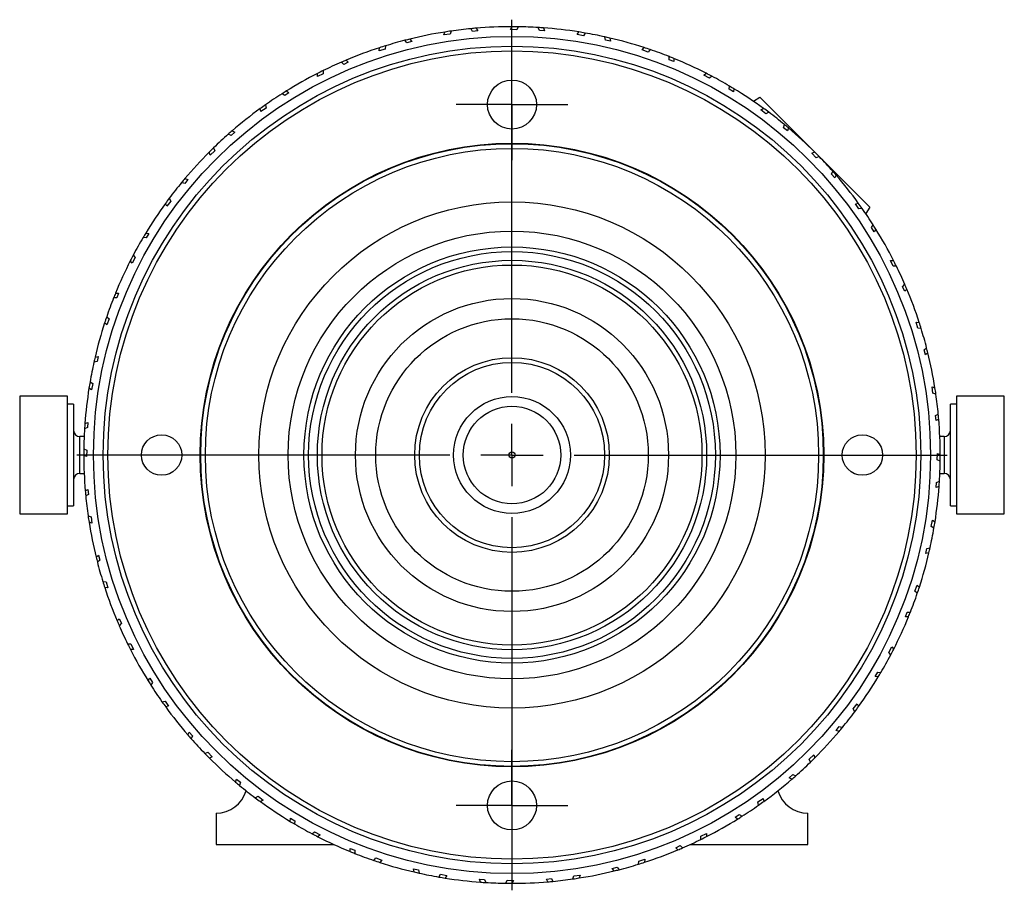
# Model space of a CAD drawing. Header units: inches. Extents: x 0.9 to 19.7, y 1.7 to 15.6.
# Tile 11 of 11: x 9.5 to 12.7, y 12.8 to 15.6. Entities that reach past the tile are written whole.
import ezdxf

# ---------------------------------------------------------------- set-up
doc = ezdxf.new("R2010")
doc.units = ezdxf.units.IN
doc.header["$MEASUREMENT"] = 0
doc.layers.add('SLD-0', color=7, linetype='Continuous')

# ---------------------------------------------------------------- blocks, each defined once
blk = doc.blocks.new('SW_CENTERMARKSYMBOL_0')
at = {"layer": 'SLD-0', "color": 0}
for p, q in [((0, 0.1), (0, 0.17875)), ((0, 0), (0, 0.1)), ((-0.1, 0), (-0.17875, 0)), ((0, 0), (-0.1, 0)), ((0, 0), (0, -0.1)), ((0, 0), (0.1, 0)), ((0.1, 0), (0.17875, 0)), ((0, -0.1), (0, -0.17875))]:
    blk.add_line(p, q, dxfattribs=at)
blk = doc.blocks.new('SW_CENTERMARKSYMBOL_1')
at = {"layer": 'SLD-0', "color": 0}
for p, q in [((0, 0.1), (0, 0.17875)), ((0, 0), (0, 0.1)), ((-0.1, 0), (-0.17875, 0)), ((0, 0), (-0.1, 0)), ((0, 0), (0, -0.1)), ((0, 0), (0.1, 0)), ((0.1, 0), (0.17875, 0)), ((0, -0.1), (0, -0.17875))]:
    blk.add_line(p, q, dxfattribs=at)
blk = doc.blocks.new('SW_CENTERMARKSYMBOL_2')
at = {"layer": 'SLD-0', "color": 0}
for p, q in [((0, 0.2), (0, 1.3975)), ((0, 0), (0, 0.1)), ((-0.2, 0), (-1.3975, 0)), ((0, 0), (-0.1, 0)), ((0, 0), (0, -0.1)), ((0, 0), (0.1, 0)), ((0.2, 0), (1.3975, 0)), ((0, -0.2), (0, -1.3975))]:
    blk.add_line(p, q, dxfattribs=at)

msp = doc.modelspace()

# ---------------------------------------------------------------- linework, layer by layer
at = {"color": 7, "linetype": 'Continuous', "lineweight": 25}
for p, q in [((10.9741, 15.5823), (10.969, 15.5913)), ((10.9854, 15.5928), (10.9902, 15.5842)), ((11.0957, 15.5888), (11.0997, 15.5976)), ((11.1162, 15.588), (11.0957, 15.5888)), ((11.1205, 15.5975), (11.1162, 15.588)), ((11.1883, 15.5853), (11.1847, 15.595)), ((11.2012, 15.5939), (11.2045, 15.5847)), ((10.7629, 15.5458), (10.7565, 15.5539)), ((10.7725, 15.558), (10.7785, 15.5502)), ((10.882, 15.5712), (10.8846, 15.5806)), ((10.9024, 15.5737), (10.882, 15.5712)), ((10.9051, 15.5837), (10.9024, 15.5737)), ((10.9902, 15.5842), (10.9741, 15.5823)), ((11.2045, 15.5847), (11.1883, 15.5853)), ((11.3094, 15.5727), (11.3148, 15.5808)), ((11.3295, 15.5687), (11.3094, 15.5727)), ((11.3353, 15.5774), (11.3295, 15.5687)), ((11.4004, 15.5548), (11.3984, 15.565)), ((11.4163, 15.5516), (11.4004, 15.5548)), ((11.4144, 15.5613), (11.4163, 15.5516)), ((10.6737, 15.5204), (10.6748, 15.5301)), ((10.6935, 15.526), (10.6737, 15.5204)), ((10.6946, 15.5364), (10.6935, 15.526)), ((10.7785, 15.5502), (10.7629, 15.5458)), ((11.5181, 15.5234), (11.5246, 15.5306)), ((11.5373, 15.5163), (11.5181, 15.5234)), ((11.5443, 15.524), (11.5373, 15.5163)), ((11.6051, 15.4914), (11.6047, 15.5018)), ((11.6203, 15.4859), (11.6051, 15.4914)), ((11.62, 15.4957), (11.6203, 15.4859)), ((10.5601, 15.4767), (10.5525, 15.4838)), ((10.5748, 15.4835), (10.5601, 15.4767)), ((10.5676, 15.4902), (10.5748, 15.4835)), ((10.476, 15.4377), (10.4755, 15.4474)), ((10.4946, 15.4463), (10.476, 15.4377)), ((10.4941, 15.4567), (10.4946, 15.4463)), ((11.7164, 15.442), (11.724, 15.4481)), ((11.7343, 15.432), (11.7164, 15.442)), ((11.7424, 15.4385), (11.7343, 15.432)), ((11.7974, 15.3969), (11.7986, 15.4072)), ((11.8115, 15.389), (11.7974, 15.3969)), ((11.8127, 15.3987), (11.8115, 15.389)), ((10.3706, 15.3767), (10.362, 15.3825)), ((10.384, 15.3858), (10.3706, 15.3767)), ((10.3759, 15.3913), (10.384, 15.3858)), ((11.8754, 15.3584), (11.8959, 15.3717)), ((12.2495, 15.0181), (11.8959, 15.3717)), ((10.2936, 15.3251), (10.2916, 15.3346)), ((10.3106, 15.3365), (10.2936, 15.3251)), ((10.3085, 15.3467), (10.3106, 15.3365)), ((11.8996, 15.3307), (11.908, 15.3355)), ((11.9157, 15.318), (11.8996, 15.3307)), ((11.9248, 15.3231), (11.9157, 15.318)), ((11.9725, 15.2734), (11.9753, 15.2834)), ((11.9852, 15.2634), (11.9725, 15.2734)), ((11.9879, 15.2728), (11.9852, 15.2634)), ((10.199, 15.2483), (10.1896, 15.2527)), ((10.2109, 15.2594), (10.199, 15.2483)), ((10.202, 15.2635), (10.2109, 15.2594)), ((10.1424, 15.209), (10.1461, 15.1992)), ((10.1311, 15.1853), (10.1276, 15.1944)), ((10.1461, 15.1992), (10.1311, 15.1853)), ((12.0631, 15.192), (12.0722, 15.1954)), ((12.077, 15.177), (12.0631, 15.192)), ((12.0868, 15.1806), (12.077, 15.177)), ((12.1261, 15.124), (12.1305, 15.1334)), ((12.1372, 15.1121), (12.1261, 15.124)), ((12.1413, 15.1211), (12.1372, 15.1121)), ((10.0497, 15.0947), (10.0397, 15.0975)), ((10.0597, 15.1075), (10.0497, 15.0947)), ((10.0502, 15.1102), (10.0597, 15.1075)), ((9.9924, 15.0218), (9.9876, 15.0302)), ((10.0051, 15.0379), (9.9924, 15.0218)), ((9.9999, 15.047), (10.0051, 15.0379)), ((12.2028, 15.0295), (12.2124, 15.0314)), ((12.2143, 15.0124), (12.2028, 15.0295)), ((12.2495, 15.0181), (12.2362, 14.9976)), ((12.2245, 15.0145), (12.2143, 15.0124)), ((12.2545, 14.9525), (12.2603, 14.9611)), ((9.9243, 14.935), (9.9341, 14.9338)), ((9.9341, 14.9338), (9.9262, 14.9196)), ((12.2635, 14.939), (12.2545, 14.9525)), ((12.269, 14.9472), (12.2635, 14.939)), ((9.9262, 14.9196), (9.9159, 14.9208)), ((9.8845, 14.8647), (9.891, 14.8565)), ((9.881, 14.8386), (9.8749, 14.8462)), ((9.891, 14.8565), (9.881, 14.8386)), ((12.3155, 14.8471), (12.3252, 14.8475)), ((12.3241, 14.8285), (12.3155, 14.8471)), ((12.3345, 14.8289), (12.3241, 14.8285)), ((12.3545, 14.7629), (12.3615, 14.7706)), ((9.8274, 14.7422), (9.8372, 14.7426)), ((9.8372, 14.7426), (9.8316, 14.7273)), ((12.3613, 14.7482), (12.3545, 14.7629)), ((12.368, 14.7554), (12.3613, 14.7482)), ((9.8316, 14.7273), (9.8212, 14.7269)), ((9.7997, 14.6403), (9.7925, 14.6468)), ((9.799, 14.6666), (9.8067, 14.6595)), ((9.8067, 14.6595), (9.7997, 14.6403)), ((12.3982, 14.6493), (12.4079, 14.6482)), ((12.4038, 14.6296), (12.3982, 14.6493)), ((12.4142, 14.6284), (12.4038, 14.6296)), ((12.4235, 14.5601), (12.4317, 14.5665)), ((12.428, 14.5445), (12.4235, 14.5601)), ((12.4357, 14.5506), (12.428, 14.5445)), ((9.7683, 14.5226), (9.7581, 14.5206)), ((9.7617, 14.5367), (9.7714, 14.5385)), ((9.7714, 14.5385), (9.7683, 14.5226)), ((9.7456, 14.4575), (9.7543, 14.4518)), ((9.7543, 14.4518), (9.7504, 14.4317)), ((9.7504, 14.4317), (9.7422, 14.437)), ((12.449, 14.441), (12.4584, 14.4385)), ((12.4514, 14.4207), (12.449, 14.441)), ((12.4615, 14.4179), (12.4514, 14.4207)), ((9.6733, 14.4116), (9.5197, 14.4116)), ((9.5197, 14.4116), (9.5197, 14.3959)), ((9.5197, 14.3959), (9.5197, 14.0337)), ((9.6733, 14.3959), (9.6733, 14.4116)), ((9.6733, 14.0337), (9.6733, 14.3959)), ((9.693, 14.3854), (9.6733, 14.3854)), ((9.693, 14.3854), (9.693, 14.3719)), ((12.5275, 14.3854), (12.5079, 14.3854)), ((12.5079, 14.0677), (12.5079, 14.3854)), ((12.6811, 14.4116), (12.5275, 14.4116)), ((12.5275, 14.4116), (12.5275, 14.0428)), ((12.6811, 14.0428), (12.6811, 14.4116)), ((9.693, 14.3719), (9.693, 14.0598)), ((12.4601, 14.349), (12.4691, 14.354)), ((9.7291, 14.3234), (9.7384, 14.3267)), ((9.7384, 14.3267), (9.7377, 14.3105)), ((12.462, 14.3329), (12.4601, 14.349)), ((12.4706, 14.3377), (12.462, 14.3329)), ((9.7377, 14.3105), (9.728, 14.307)), ((9.7267, 14.2817), (9.7127, 14.2817)), ((9.7127, 14.1636), (9.7127, 14.2817)), ((12.4882, 14.2817), (12.4741, 14.2817)), ((12.4882, 14.2817), (12.4882, 14.1636)), ((9.7256, 14.2427), (9.735, 14.2384)), ((9.735, 14.2384), (9.7343, 14.2179)), ((12.4658, 14.2069), (12.4665, 14.2274)), ((12.4665, 14.2274), (12.4754, 14.2234)), ((9.7343, 14.2179), (9.7254, 14.2219)), ((12.4753, 14.2026), (12.4658, 14.2069)), ((9.7127, 14.1636), (9.7267, 14.1636)), ((12.4741, 14.1636), (12.4882, 14.1636)), ((12.4625, 14.1185), (12.4631, 14.1347)), ((12.4631, 14.1347), (12.4728, 14.1383)), ((9.7302, 14.1076), (9.7388, 14.1124)), ((9.7388, 14.1124), (9.7408, 14.0963)), ((12.4717, 14.1219), (12.4625, 14.1185)), ((9.7408, 14.0963), (9.7317, 14.0912)), ((9.6733, 14.0598), (9.693, 14.0598)), ((12.5079, 14.0598), (12.5079, 14.0677)), ((12.5079, 14.0598), (12.5275, 14.0598)), ((12.5275, 14.0428), (12.5275, 14.0337)), ((12.6811, 14.0337), (12.6811, 14.0428)), ((9.5197, 14.0337), (9.6733, 14.0337)), ((9.7393, 14.0274), (9.7494, 14.0246)), ((9.7518, 14.0042), (9.7425, 14.0068)), ((9.7494, 14.0246), (9.7518, 14.0042)), ((12.4465, 13.9935), (12.4505, 14.0136)), ((12.4505, 14.0136), (12.4586, 14.0083)), ((12.5275, 14.0337), (12.6811, 14.0337)), ((12.4552, 13.9878), (12.4465, 13.9935)), ((12.4294, 13.9067), (12.4325, 13.9226)), ((12.4325, 13.9226), (12.4427, 13.9246)), ((9.7651, 13.8947), (9.7728, 13.9008)), ((9.7773, 13.8852), (9.7691, 13.8787)), ((9.7728, 13.9008), (9.7773, 13.8852)), ((12.4391, 13.9086), (12.4294, 13.9067)), ((9.7867, 13.8169), (9.797, 13.8157)), ((9.797, 13.8157), (9.8026, 13.796)), ((9.8026, 13.796), (9.7929, 13.797)), ((12.3941, 13.7857), (12.4011, 13.805)), ((12.4018, 13.7787), (12.3941, 13.7857)), ((12.4011, 13.805), (12.4083, 13.7984)), ((9.8328, 13.6898), (9.8395, 13.697)), ((9.8395, 13.697), (9.8464, 13.6823)), ((12.3636, 13.7027), (12.3692, 13.7179)), ((12.3735, 13.7031), (12.3636, 13.7027)), ((12.3692, 13.7179), (12.3796, 13.7183)), ((9.8464, 13.6823), (9.8393, 13.6747)), ((9.8663, 13.6163), (9.8767, 13.6168)), ((9.8853, 13.5982), (9.8756, 13.5977)), ((9.8767, 13.6168), (9.8853, 13.5982)), ((12.3098, 13.5887), (12.3198, 13.6067)), ((12.3198, 13.6067), (12.3259, 13.5991)), ((12.3163, 13.5806), (12.3098, 13.5887)), ((9.9318, 13.4981), (9.9373, 13.5063)), ((9.9373, 13.5063), (9.9463, 13.4928)), ((12.2667, 13.5115), (12.2746, 13.5257)), ((12.2765, 13.5103), (12.2667, 13.5115)), ((12.2746, 13.5257), (12.285, 13.5244)), ((9.9463, 13.4928), (9.9405, 13.4842)), ((9.9763, 13.4307), (9.9866, 13.4328)), ((9.9866, 13.4328), (9.998, 13.4158)), ((9.998, 13.4158), (9.9884, 13.4138)), ((12.1958, 13.4074), (12.2084, 13.4235)), ((12.2009, 13.3983), (12.1958, 13.4074)), ((12.2084, 13.4235), (12.2132, 13.415)), ((12.1411, 13.3378), (12.1512, 13.3506)), ((12.1512, 13.3506), (12.1611, 13.3477)), ((10.0595, 13.3242), (10.0637, 13.3331)), ((10.0637, 13.3331), (10.0747, 13.3212)), ((10.0747, 13.3212), (10.0703, 13.3118)), ((12.1506, 13.3351), (12.1411, 13.3378)), ((10.1141, 13.2646), (10.1238, 13.2683)), ((10.1238, 13.2683), (10.1378, 13.2533)), ((10.1378, 13.2533), (10.1287, 13.2498)), ((12.0547, 13.246), (12.0698, 13.26)), ((12.0584, 13.2363), (12.0547, 13.246)), ((12.0698, 13.26), (12.0732, 13.2509)), ((11.9899, 13.1859), (12.0018, 13.1969)), ((11.9988, 13.1817), (11.9899, 13.1859)), ((12.0018, 13.1969), (12.0112, 13.1926)), ((10.2129, 13.1724), (10.2156, 13.1819)), ((10.2156, 13.1819), (10.2283, 13.1719)), ((10.2283, 13.1719), (10.2255, 13.1619)), ((10.2761, 13.1221), (10.2851, 13.1273)), ((10.2851, 13.1273), (10.3013, 13.1146)), ((11.8902, 13.1088), (11.9072, 13.1202)), ((11.9072, 13.1202), (11.9092, 13.1107)), ((10.3013, 13.1146), (10.2928, 13.1098)), ((11.8923, 13.0986), (11.8902, 13.1088)), ((10.1504, 13.0726), (10.1504, 12.9726)), ((11.8168, 13.0595), (11.8302, 13.0685)), ((11.8249, 13.054), (11.8168, 13.0595)), ((11.8302, 13.0685), (11.8389, 13.0628)), ((12.0504, 12.9726), (12.0504, 13.0726)), ((10.3881, 13.0465), (10.3893, 13.0563)), ((10.3893, 13.0563), (10.4034, 13.0484)), ((10.4034, 13.0484), (10.4022, 13.0381)), ((10.4584, 13.0067), (10.4665, 13.0132)), ((10.4665, 13.0132), (10.4844, 13.0033)), ((10.4844, 13.0033), (10.4768, 12.9972)), ((11.7062, 12.9989), (11.7249, 13.0076)), ((11.7067, 12.9885), (11.7062, 12.9989)), ((11.7249, 13.0076), (11.7253, 12.9978)), ((10.1504, 12.9726), (10.5276, 12.9726)), ((11.626, 12.9618), (11.6407, 12.9686)), ((11.6332, 12.9551), (11.626, 12.9618)), ((11.6407, 12.9686), (11.6483, 12.9615)), ((11.6732, 12.9726), (12.0504, 12.9726)), ((10.5805, 12.9594), (10.5957, 12.9538)), ((10.5808, 12.9496), (10.5805, 12.9594)), ((10.5957, 12.9538), (10.5961, 12.9435)), ((10.6565, 12.9213), (10.6635, 12.929)), ((10.6635, 12.929), (10.6828, 12.9219)), ((10.6828, 12.9219), (10.6762, 12.9147)), ((11.4223, 12.8951), (11.4379, 12.8995)), ((11.4379, 12.8995), (11.4443, 12.8913)), ((11.5062, 12.9089), (11.5074, 12.9192)), ((11.5074, 12.9192), (11.5271, 12.9248)), ((11.5271, 12.9248), (11.526, 12.9152)), ((10.7845, 12.8936), (10.8004, 12.8905)), ((10.7864, 12.884), (10.7845, 12.8936)), ((10.8004, 12.8905), (10.8024, 12.8803)), ((10.8655, 12.8678), (10.8713, 12.8765)), ((10.8713, 12.8765), (10.8914, 12.8726)), ((10.8914, 12.8726), (10.886, 12.8644)), ((11.2957, 12.8616), (11.2985, 12.8716)), ((11.2985, 12.8716), (11.3188, 12.8741)), ((11.3188, 12.8741), (11.3162, 12.8647)), ((11.4284, 12.8873), (11.4223, 12.8951)), ((10.9963, 12.8606), (11.0125, 12.86)), ((10.9997, 12.8513), (10.9963, 12.8606)), ((11.0125, 12.86), (11.0161, 12.8502)), ((11.0804, 12.8478), (11.0847, 12.8573)), ((11.0847, 12.8573), (11.1052, 12.8565)), ((11.1052, 12.8565), (11.1012, 12.8476)), ((11.2107, 12.8611), (11.2268, 12.863)), ((11.2154, 12.8525), (11.2107, 12.8611)), ((11.2268, 12.863), (11.2318, 12.8539))]:
    msp.add_line(p, q, dxfattribs=at)
at = {"color": 7, "linetype": 'Continuous', "lineweight": 25, "flags": 128}
for points in [[(10.6698, 15.1263), (10.6726, 15.1271), (10.6869, 15.1326)], [(10.1015, 14.1883), (10.1, 14.2035), (10.0995, 14.2064)], [(10.5332, 13.3979), (10.531, 13.3999), (10.5191, 13.4096)], [(11.6296, 13.3747), (11.6171, 13.3658), (11.6149, 13.364)]]:
    msp.add_lwpolyline(points, dxfattribs=at)
at = {"color": 7, "linetype": 'Continuous', "lineweight": 25}
for centre, radius in [((11.1004, 14.2226), 1.3438), ((11.1004, 14.2226), 1.3125), ((11.1004, 14.2226), 1.2975), ((11.1004, 15.3476), 0.0787), ((11.1004, 14.2226), 1.001), ((11.1004, 14.2226), 0.9995), ((11.1004, 14.2226), 0.9845), ((11.1004, 14.2226), 0.8125), ((11.1004, 14.2226), 0.7188), ((11.1004, 14.2226), 0.668), ((11.1004, 14.2226), 0.653), ((11.1004, 14.2226), 0.625), ((11.1004, 14.2226), 0.61), ((11.1004, 14.2226), 0.5025), ((11.1004, 14.2226), 0.4375), ((11.1004, 14.2226), 0.3125), ((11.1004, 14.2226), 0.2975), ((11.1004, 14.2226), 0.1875), ((11.1004, 14.2226), 0.1567), ((9.9754, 14.2226), 0.065), ((12.2254, 14.2226), 0.065), ((11.1004, 14.2226), 0.00984), ((11.1004, 13.0976), 0.0787)]:
    msp.add_circle(centre, radius, dxfattribs=at)
for centre, radius, start, end in [((11.1004, 14.2226), 1.375, 95.4835, 98.1644), ((11.1004, 14.2226), 1.375, 94.7984, 95.4835), ((11.1004, 14.2226), 1.375, 90.0309, 94.7984), ((11.1004, 14.2226), 1.375, 89.1644, 90.0309), ((11.1004, 14.2226), 1.375, 86.4835, 89.1644), ((11.1004, 14.2226), 1.375, 85.7984, 86.4835), ((11.1004, 14.2226), 1.375, 81.0309, 85.7984), ((11.1004, 14.2226), 1.375, 104.4835, 107.1644), ((11.1004, 14.2226), 1.375, 103.7984, 104.4835), ((11.1004, 14.2226), 1.375, 99.0309, 103.7984), ((11.1004, 14.2226), 1.375, 98.1644, 99.0309), ((11.1004, 14.2226), 1.375, 80.1644, 81.0309), ((11.1004, 14.2226), 1.375, 77.4835, 80.1644), ((11.1004, 14.2226), 1.375, 76.7984, 77.4835), ((11.1004, 14.2226), 1.375, 72.0309, 76.7984), ((11.1004, 14.2226), 1.375, 108.0309, 112.7984), ((11.1004, 14.2226), 1.375, 107.1644, 108.0309), ((11.1004, 14.2226), 1.375, 71.1674, 72.0309), ((11.1004, 14.2226), 1.375, 68.4835, 71.1644), ((11.1004, 14.2226), 1.375, 67.7984, 68.4809), ((11.1004, 14.2226), 1.375, 63.0309, 67.7984), ((11.1004, 14.2226), 1.375, 113.4835, 116.1644), ((11.1004, 14.2226), 1.375, 112.7984, 113.4835), ((11.1004, 14.2226), 1.375, 117.0309, 121.7984), ((11.1004, 14.2226), 1.375, 116.1644, 117.0309), ((11.1004, 14.2226), 1.375, 62.1644, 63.0309), ((11.1004, 14.2226), 1.375, 59.4835, 62.1644), ((11.1004, 14.2226), 1.375, 58.7984, 59.4835), ((11.1004, 14.2226), 1.375, 54.0309, 58.7984), ((11.1004, 14.2226), 1.375, 122.4835, 125.1644), ((11.1004, 14.2226), 1.375, 121.7984, 122.4835), ((11.1004, 14.2226), 1.375, 126.0309, 130.7984), ((11.1004, 14.2226), 1.375, 125.1644, 126.0309), ((11.1004, 14.2226), 1.375, 53.1674, 54.0309), ((11.1004, 14.2226), 1.375, 50.4835, 53.1644), ((11.1004, 14.2226), 1.375, 49.7984, 50.4835), ((11.1004, 14.2226), 1.375, 45.0309, 49.7984), ((11.1004, 14.2226), 1.375, 131.4835, 134.1644), ((11.1004, 14.2226), 1.375, 130.7984, 131.4835), ((11.1004, 14.2226), 1.375, 134.1674, 135.0309), ((11.081, 15.347), 0.125, 270.987, 279.3659), ((11.1004, 14.2226), 1.375, 135.0309, 139.7984), ((11.1004, 14.2226), 1.375, 44.1644, 45.0309), ((11.1004, 14.2226), 1.375, 41.4835, 44.1644), ((11.1004, 14.2226), 1.375, 40.7984, 41.4835), ((11.1004, 14.2226), 1.375, 36.0309, 40.7984), ((11.1004, 14.2226), 1.375, 140.4835, 143.1644), ((11.1004, 14.2226), 1.375, 139.7984, 140.4809), ((11.1004, 14.2226), 1.375, 144.0309, 148.7984), ((11.1004, 14.2226), 1.375, 143.1674, 144.0309), ((11.1004, 14.2226), 1.375, 35.1644, 36.0309), ((11.1004, 14.2226), 1.375, 32.4835, 35.1644), ((11.1004, 14.2226), 1.375, 31.7984, 32.4835), ((11.1004, 14.2226), 1.375, 148.7984, 149.4809), ((11.1004, 14.2226), 1.375, 27.0309, 31.7984), ((11.1004, 14.2226), 1.375, 149.4835, 152.1644), ((11.1004, 14.2226), 1.375, 152.1644, 153.0309), ((11.1004, 14.2226), 1.375, 153.0309, 157.7984), ((11.1004, 14.2226), 1.375, 26.1674, 27.0309), ((11.1004, 14.2226), 1.375, 23.4835, 26.1644), ((11.1004, 14.2226), 1.375, 22.7984, 23.4835), ((11.1004, 14.2226), 1.375, 157.7984, 158.4835), ((11.1004, 14.2226), 1.375, 18.0309, 22.7984), ((11.1004, 14.2226), 1.375, 158.4835, 161.1644), ((11.1004, 14.2226), 1.375, 162.0309, 166.7984), ((11.1004, 14.2226), 1.375, 161.1674, 162.0309), ((11.1004, 14.2226), 1.375, 17.1674, 18.0309), ((11.1004, 14.2226), 1.375, 14.4835, 17.1644), ((11.1004, 14.2226), 1.375, 13.7984, 14.4835), ((11.1004, 14.2226), 1.375, 9.0309, 13.7984), ((11.1004, 14.2226), 1.375, 167.4835, 170.1644), ((11.1004, 14.2226), 1.375, 166.7984, 167.4835), ((11.1004, 14.2226), 1.375, 170.1644, 171.0309), ((11.1004, 14.2226), 1.375, 171.0309, 175.7984), ((11.1004, 14.2226), 1.375, 8.1644, 9.0309), ((11.1004, 14.2226), 1.375, 5.4835, 8.1644), ((11.1004, 14.2226), 1.375, 4.7984, 5.4835), ((11.1004, 14.2226), 1.375, 175.7984, 176.4835), ((11.1004, 14.2226), 1.375, 0.0309, 4.7984), ((9.7127, 14.3014), 0.0197, 180, 270), ((11.1004, 14.2226), 1.375, 176.4835, 179.1644), ((12.4882, 14.3014), 0.0197, 270, 0), ((11.1004, 14.2226), 1.375, 179.1674, 180.0309), ((11.1004, 14.2226), 1.375, 180.0309, 184.7984), ((11.1004, 14.2226), 1.375, 356.4835, 359.1644), ((11.1004, 14.2226), 1.375, 359.1674, 0.0309), ((9.7127, 14.1439), 0.0197, 90, 180), ((12.4882, 14.1439), 0.0197, 0, 90), ((11.1004, 14.2226), 1.375, 355.7984, 356.4835), ((11.1004, 14.2226), 1.375, 184.7984, 185.4809), ((11.1004, 14.2226), 1.375, 351.0309, 355.7984), ((11.1004, 14.2226), 1.375, 185.4835, 188.1644), ((11.1004, 14.2226), 1.375, 188.1644, 189.0309), ((11.1004, 14.2226), 1.375, 189.0309, 193.7984), ((11.1004, 14.2226), 1.375, 350.1674, 351.0309), ((11.1004, 14.2226), 1.375, 347.4835, 350.1644), ((11.1004, 14.2226), 1.375, 346.7984, 347.4835), ((11.1004, 14.2226), 1.375, 193.7984, 194.4835), ((11.1004, 14.2226), 1.375, 194.4835, 197.1644), ((11.1004, 14.2226), 1.375, 342.0309, 346.7984), ((11.1004, 14.2226), 1.375, 197.1644, 198.0309), ((11.1004, 14.2226), 1.375, 198.0309, 202.7984), ((11.1004, 14.2226), 1.375, 341.1674, 342.0309), ((11.1004, 14.2226), 1.375, 338.4835, 341.1644), ((11.1004, 14.2226), 1.375, 202.7984, 203.4835), ((11.1004, 14.2226), 1.375, 333.0309, 337.7984), ((11.1004, 14.2226), 1.375, 337.7984, 338.4835), ((11.1004, 14.2226), 1.375, 203.4835, 206.1644), ((12.0263, 13.5844), 0.125, 137.0411, 145.4201), ((11.1004, 14.2226), 1.375, 206.1674, 207.0309), ((11.1004, 14.2226), 1.375, 207.0309, 211.7984), ((11.1004, 14.2226), 1.375, 332.1674, 333.0309), ((11.1004, 14.2226), 1.375, 329.4835, 332.1644), ((11.1004, 14.2226), 1.375, 324.0309, 328.7984), ((11.1004, 14.2226), 1.375, 328.7984, 329.4835), ((11.1004, 14.2226), 1.375, 211.7984, 212.4835), ((11.1004, 14.2226), 1.375, 212.4835, 215.1644), ((11.1004, 14.2226), 1.375, 215.1644, 216.0309), ((11.1004, 14.2226), 1.375, 216.0309, 220.7984), ((11.1004, 14.2226), 1.375, 323.1674, 324.0309), ((11.1004, 14.2226), 1.375, 320.4835, 323.1644), ((11.1004, 14.2226), 1.375, 319.7984, 320.4835), ((11.1004, 14.2226), 1.375, 220.7984, 221.4835), ((11.1004, 14.2226), 1.375, 221.4835, 224.1644), ((11.1004, 14.2226), 1.375, 315.0309, 319.7984), ((11.1004, 14.2226), 1.375, 224.1674, 225.0309), ((11.1004, 14.2226), 1.375, 225.0309, 229.7984), ((11.1004, 14.2226), 1.375, 314.1674, 315.0309), ((11.1004, 14.2226), 1.375, 311.4835, 314.1644), ((11.1004, 14.2226), 1.375, 310.7984, 311.4835), ((11.1004, 14.2226), 1.375, 229.7984, 230.4835), ((11.1004, 14.2226), 1.375, 230.4835, 233.1644), ((11.1004, 14.2226), 1.375, 306.0309, 310.7984), ((10.1504, 13.1726), 0.1, 270, 343.9142), ((11.1004, 14.2226), 1.375, 233.1674, 234.0309), ((12.0504, 13.1726), 0.1, 196.0858, 270), ((11.1004, 14.2226), 1.375, 234.0309, 238.7984), ((11.1004, 14.2226), 1.375, 302.4835, 305.1644), ((11.1004, 14.2226), 1.375, 305.1674, 306.0309), ((11.1004, 14.2226), 1.375, 301.7984, 302.4835), ((11.1004, 14.2226), 1.375, 238.7984, 239.4835), ((11.1004, 14.2226), 1.375, 239.4835, 242.1644), ((11.1004, 14.2226), 1.375, 297.0309, 301.7984), ((11.1004, 14.2226), 1.375, 242.1674, 243.0309), ((11.1004, 14.2226), 1.375, 243.0309, 247.7984), ((11.1004, 14.2226), 1.375, 296.1674, 297.0309), ((11.1004, 14.2226), 1.375, 292.7984, 293.4835), ((11.1004, 14.2226), 1.375, 293.4835, 296.1644), ((11.1004, 14.2226), 1.375, 247.7984, 248.4835), ((11.1004, 14.2226), 1.375, 248.4835, 251.1644), ((11.1004, 14.2226), 1.375, 288.0309, 292.7984), ((11.1004, 14.2226), 1.375, 251.1674, 252.0309), ((11.1004, 14.2226), 1.375, 252.0309, 256.7984), ((11.1004, 14.2226), 1.375, 284.4835, 287.1644), ((11.1004, 14.2226), 1.375, 287.1674, 288.0309), ((11.1004, 14.2226), 1.375, 256.7984, 257.4835), ((11.1004, 14.2226), 1.375, 257.4835, 260.1644), ((11.1004, 14.2226), 1.375, 260.1674, 261.0309), ((11.1004, 14.2226), 1.375, 279.0309, 283.7984), ((11.1004, 14.2226), 1.375, 283.7984, 284.4835), ((11.1004, 14.2226), 1.375, 261.0309, 265.7984), ((11.1004, 14.2226), 1.375, 265.7984, 266.4835), ((11.1004, 14.2226), 1.375, 266.4835, 269.1644), ((11.1004, 14.2226), 1.375, 269.1674, 270.0309), ((11.1004, 14.2226), 1.375, 270.0309, 274.7984), ((11.1004, 14.2226), 1.375, 274.7984, 275.4835), ((11.1004, 14.2226), 1.375, 275.4835, 278.1644), ((11.1004, 14.2226), 1.375, 278.1674, 279.0309)]:
    msp.add_arc(centre, radius, start, end, dxfattribs=at)

# ---------------------------------------------------------------- block references
at = {"layer": 'SLD-0', "color": 7}
for name, p in [('SW_CENTERMARKSYMBOL_2', (11.1004, 14.2226)), ('SW_CENTERMARKSYMBOL_0', (11.1004, 15.3476)), ('SW_CENTERMARKSYMBOL_1', (11.1004, 13.0976))]:
    msp.add_blockref(name, p, dxfattribs=at)

doc.saveas('drawing.dxf')
